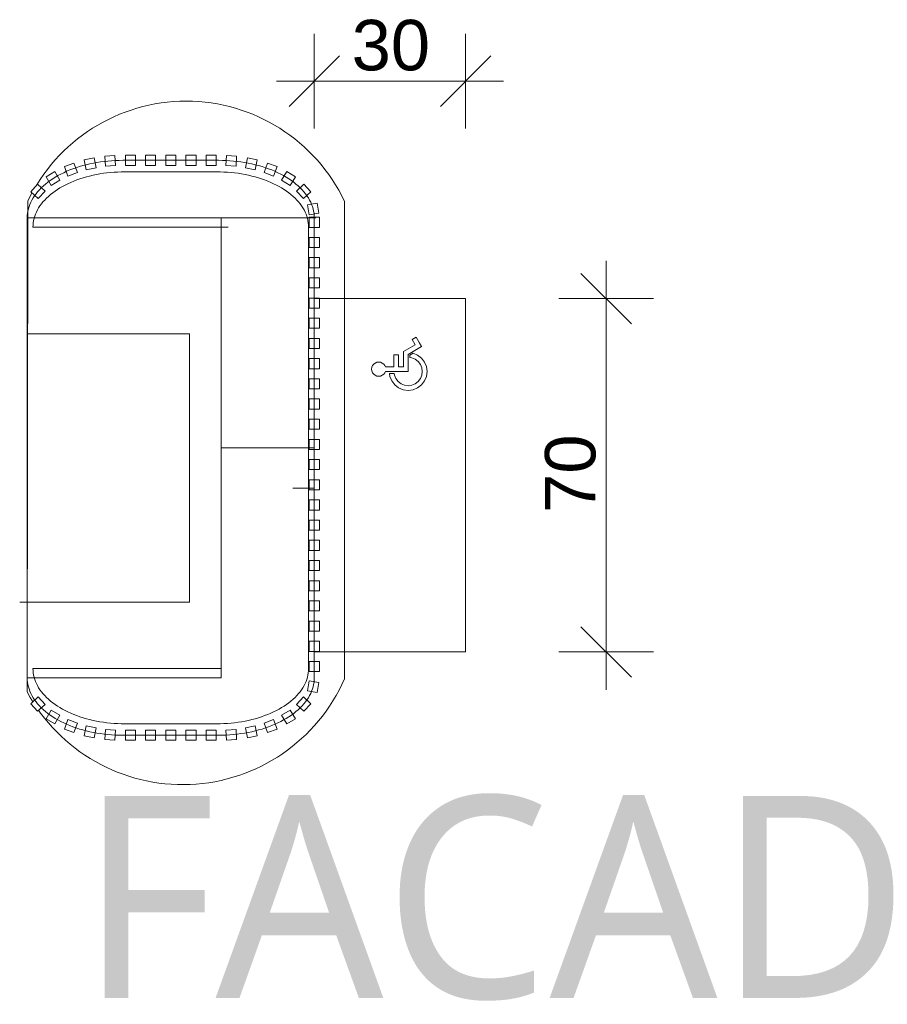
# Model space of a CAD drawing. Header units: millimetres. Extents: x -13154190 to -13148745, y -52871 to -46867.
# Tile 2 of 4: x -13153187 to -13151467, y -52871 to -50921. Entities that reach past the tile are written whole.
import ezdxf

# ---------------------------------------------------------------- set-up
doc = ezdxf.new("R2010")
doc.units = ezdxf.units.MM
doc.header["$MEASUREMENT"] = 0
doc.linetypes.add('Wipeout_Contour', pattern=[1000, 0, -1000])
for name, color, linetype in [('0._RDC (88)_1_0', 7, 'Continuous'), ('0._RDC (88)_1_AAG constr dalles', 7, 'Continuous'), ('0._RDC (88)_1_AAG constr Poteaux', 7, 'Continuous'), ('0._RDC (88)_1_AAG Marque_ FACADES', 7, 'Continuous'), ('0._RDC (88)_1_BQN 2 COTATIONS PC', 7, 'Continuous')]:
    doc.layers.add(name, color=color, linetype=linetype)
doc.styles.add('STYLE_GENERE_1', font='malgunsl.ttf')
doc.styles.add('STYLE_GENERE_2', font='txt')

msp = doc.modelspace()

# ---------------------------------------------------------------- linework, layer by layer
at = {"layer": '0._RDC (88)_1_0', "color": 250, "linetype": 'Continuous', "lineweight": 0, "true_color": 0x191919}
for p, q in [((-13152543.1, -51311.3), (-13152543.1, -51361.3)), ((-13152543.1, -51361.3), (-13152543.1, -52176.2)), ((-13152543.1, -52176.2), (-13152543.1, -52226.2))]:
    msp.add_line(p, q, dxfattribs=at)
at = {"layer": '0._RDC (88)_1_0', "color": 250, "linetype": 'Continuous', "lineweight": 0, "true_color": 0x191919, "flags": 128}
for points in [[(-13152787.8, -51313.1), (-13153172.1, -51313.1)], [(-13152787.8, -51313.1), (-13153172.1, -51313.1)], [(-13152787.8, -51313.1), (-13153172.1, -51313.1)], [(-13153172, -51543.1), (-13153172, -51313.1)], [(-13153172, -51313.1), (-13152787.8, -51313.1)], [(-13152787.8, -51313.1), (-13152787.8, -52224.4)], [(-13152787.8, -52224.4), (-13152787.8, -51768.8), (-13152787.8, -51313.1)], [(-13152787.8, -52224.4), (-13152787.8, -51768.8), (-13152787.8, -51313.1)], [(-13152787.8, -52224.4), (-13152787.8, -51768.8), (-13152787.8, -51313.1)], [(-13152773.6, -51331.4), (-13152787.8, -51331.4), (-13153160.8, -51331.4)], [(-13152787.8, -52206.2), (-13152787.8, -51331.4)], [(-13152303.1, -52173.3), (-13152303.1, -51473.3)], [(-13153172, -52074.4), (-13153172, -51543.1)], [(-13152850.5, -51543.1), (-13153172, -51543.1)], [(-13152850.5, -52074.4), (-13152850.5, -51543.1)], [(-13152409.4, -51554.1), (-13152401.2, -51549.4)], [(-13152403.2, -51564.7), (-13152409.4, -51554.1)], [(-13152401.2, -51549.4), (-13152390.4, -51568.1)], [(-13152426.5, -51578.2), (-13152403.2, -51564.7)], [(-13152390.4, -51568.1), (-13152417.1, -51583.6)], [(-13152390.4, -51568.1), (-13152395.1, -51560)], [(-13152407.4, -51581.4), (-13152398.4, -51585.1), (-13152390.6, -51591.1), (-13152384.6, -51598.9), (-13152380.9, -51607.9), (-13152379.6, -51617.7), (-13152380.9, -51627.4), (-13152384.6, -51636.4), (-13152390.6, -51644.2), (-13152398.4, -51650.2), (-13152407.4, -51653.9), (-13152417.1, -51655.2), (-13152426.9, -51653.9), (-13152435.9, -51650.2), (-13152443.7, -51644.2), (-13152449.7, -51636.4), (-13152453.4, -51627.4), (-13152454.2, -51621.3)], [(-13152445.5, -51608.3), (-13152445.5, -51584.4)], [(-13152445.5, -51584.4), (-13152436.1, -51584.4)], [(-13152444.8, -51621.3), (-13152444.3, -51624.9), (-13152441.5, -51631.7), (-13152437.1, -51637.6), (-13152431.2, -51642), (-13152424.4, -51644.9), (-13152417.1, -51645.8), (-13152409.9, -51644.9), (-13152403.1, -51642), (-13152397.2, -51637.6), (-13152392.8, -51631.7), (-13152389.9, -51624.9), (-13152389, -51617.7), (-13152389.9, -51610.4), (-13152392.8, -51603.6), (-13152397.2, -51597.7), (-13152403.1, -51593.3), (-13152409.9, -51590.5), (-13152413.5, -51590)], [(-13152436.1, -51584.4), (-13152436.1, -51608.3)], [(-13152426.5, -51608.3), (-13152426.5, -51578.2)], [(-13152417.1, -51583.6), (-13152417.1, -51617.7)], [(-13152413.5, -51585.3), (-13152407.4, -51581.4)], [(-13152413.5, -51590), (-13152413.5, -51585.3)], [(-13152462.2, -51617.7), (-13152463.1, -51620), (-13152465.4, -51622.9), (-13152468.3, -51625.2), (-13152471.7, -51626.6), (-13152475.3, -51627), (-13152479, -51626.6), (-13152482.4, -51625.2), (-13152485.3, -51622.9), (-13152487.5, -51620), (-13152488.9, -51616.6), (-13152489.4, -51613), (-13152488.9, -51609.3), (-13152487.5, -51605.9), (-13152485.3, -51603), (-13152482.4, -51600.8), (-13152479, -51599.4), (-13152475.3, -51598.9), (-13152471.7, -51599.4), (-13152468.3, -51600.8), (-13152465.4, -51603), (-13152463.1, -51605.9), (-13152462.2, -51608.3)], [(-13152462.2, -51608.3), (-13152445.5, -51608.3)], [(-13152436.1, -51608.3), (-13152426.5, -51608.3)], [(-13152417.1, -51617.7), (-13152462.2, -51617.7)], [(-13152454.2, -51621.3), (-13152444.8, -51621.3)], [(-13153187.1, -52074.4), (-13153172, -52074.4), (-13152850.5, -52074.4)], [(-13153172, -52224.4), (-13153172, -52074.4)], [(-13153160.8, -52206.2), (-13152787.8, -52206.2)], [(-13153172.1, -52224.4), (-13152787.8, -52224.4)], [(-13153172.1, -52224.4), (-13152787.8, -52224.4)], [(-13153172.1, -52224.4), (-13152787.8, -52224.4)], [(-13152787.8, -52224.4), (-13153172, -52224.4)]]:
    msp.add_lwpolyline(points, dxfattribs=at)
at = {"layer": '0._RDC (88)_1_AAG constr dalles', "color": 250, "linetype": 'Continuous', "lineweight": 0, "true_color": 0x191919, "flags": 128}
msp.add_lwpolyline([(-13153172.2, -52252.4, 0.624646), (-13152543.1, -52226.2), (-13152543.1, -51280.5, 0.631773), (-13153171.1, -51280.4)], format="xyb", close=True, dxfattribs=at)
at = {"layer": '0._RDC (88)_1_BQN 2 COTATIONS PC', "color": 250, "linetype": 'Continuous', "lineweight": 0, "true_color": 0x191919}
for p, q in [((-13152603.1, -51136.2), (-13152603.1, -50948.7)), ((-13152303.1, -51136.2), (-13152303.1, -50948.7)), ((-13152553.1, -50992.4), (-13152653.1, -51092.4)), ((-13152353.1, -51092.4), (-13152253.1, -50992.4)), ((-13152678.1, -51042.4), (-13152603.1, -51042.4)), ((-13152603.1, -51042.4), (-13152303.1, -51042.4)), ((-13152303.1, -51042.4), (-13152228.1, -51042.4)), ((-13152024.5, -51473.3), (-13152024.5, -51398.3)), ((-13151974.5, -51523.3), (-13152074.5, -51423.3)), ((-13151930.8, -51473.3), (-13152118.3, -51473.3)), ((-13152024.5, -52173.3), (-13152024.5, -51473.3)), ((-13152074.5, -52123.3), (-13151974.5, -52223.3)), ((-13151930.8, -52173.3), (-13152118.3, -52173.3)), ((-13152024.5, -52248.3), (-13152024.5, -52173.3))]:
    msp.add_line(p, q, dxfattribs=at)

# ---------------------------------------------------------------- texts
at = {"layer": '0._RDC (88)_1_AAG Marque_ FACADES', "color": 7, "linetype": 'Continuous', "lineweight": 20, "insert": (-13148727.6, -52864.2), "char_height": 400, "attachment_point": 9, "style": 'STYLE_GENERE_1'}
msp.add_mtext('\\A1;{\\pqr;\\pt0;\\fMalgun Gothic Semilight|b0|i0|c0|p0;\\W1.000000;FACADE Meuble 4}', dxfattribs=at)
at = {"layer": '0._RDC (88)_1_BQN 2 COTATIONS PC', "color": 250, "linetype": 'Continuous', "lineweight": 0, "true_color": 0x191919, "insert": (-13152529, -51022.4), "char_height": 100, "width": 151.793, "attachment_point": 7, "style": 'STYLE_GENERE_2'}
msp.add_mtext('\\A1;{\\pql;\\fArial Unicode MS|b0|i0|c0|p0;\\W1.000000;30}', dxfattribs=at)
at = {"layer": '0._RDC (88)_1_BQN 2 COTATIONS PC', "color": 250, "linetype": 'Continuous', "lineweight": 0, "true_color": 0x191919, "insert": (-13152044.5, -51897.7), "char_height": 100, "width": 148.829, "attachment_point": 7, "rotation": 90, "style": 'STYLE_GENERE_2'}
msp.add_mtext('\\A1;{\\pql;\\fArial Unicode MS|b0|i0|c0|p0;\\W1.000000;70}', dxfattribs=at)

# ---------------------------------------------------------------- next in the draw order: wipeouts: each hides what was drawn before it
at = {"color": 254, "linetype": 'Wipeout_Contour', "lineweight": 0, "ltscale": 52612587.85014832}
msp.add_wipeout([(-13153039.4, -51194.3), (-13153059, -51198.2), (-13153055.1, -51217.9), (-13153035.5, -51214)], dxfattribs=at).dxf.layer = '0._RDC (88)_1_AAG constr Poteaux'
at = {"color": 254, "linetype": 'Wipeout_Contour', "lineweight": 0, "ltscale": 52612429.18662021}
msp.add_wipeout([(-13152998.3, -51189.6), (-13153018.3, -51190.9), (-13153017, -51210.9), (-13152997, -51209.5)], dxfattribs=at).dxf.layer = '0._RDC (88)_1_AAG constr Poteaux'
at = {"color": 254, "linetype": 'Wipeout_Contour', "lineweight": 0, "ltscale": 52612269.14711164}
msp.add_wipeout([(-13152957.6, -51189.2), (-13152977.6, -51189.2), (-13152977.6, -51209.2), (-13152957.6, -51209.2)], dxfattribs=at).dxf.layer = '0._RDC (88)_1_AAG constr Poteaux'
at = {"color": 254, "linetype": 'Wipeout_Contour', "lineweight": 0, "ltscale": 52612109.1483238}
msp.add_wipeout([(-13152917.6, -51189.2), (-13152937.6, -51189.2), (-13152937.6, -51209.2), (-13152917.6, -51209.2)], dxfattribs=at).dxf.layer = '0._RDC (88)_1_AAG constr Poteaux'
at = {"color": 254, "linetype": 'Wipeout_Contour', "lineweight": 0, "ltscale": 52611949.149536}
msp.add_wipeout([(-13152897.6, -51189.2), (-13152897.6, -51209.2), (-13152877.6, -51209.2), (-13152877.6, -51189.2)], dxfattribs=at).dxf.layer = '0._RDC (88)_1_AAG constr Poteaux'
at = {"color": 254, "linetype": 'Wipeout_Contour', "lineweight": 0, "ltscale": 52611789.15074819}
msp.add_wipeout([(-13152857.6, -51189.2), (-13152857.6, -51209.2), (-13152837.6, -51209.2), (-13152837.6, -51189.2)], dxfattribs=at).dxf.layer = '0._RDC (88)_1_AAG constr Poteaux'
at = {"color": 254, "linetype": 'Wipeout_Contour', "lineweight": 0, "ltscale": 52611629.15196039}
msp.add_wipeout([(-13152817.6, -51189.2), (-13152817.6, -51209.2), (-13152797.6, -51209.2), (-13152797.6, -51189.2)], dxfattribs=at).dxf.layer = '0._RDC (88)_1_AAG constr Poteaux'
at = {"color": 254, "linetype": 'Wipeout_Contour', "lineweight": 0, "ltscale": 52611469.14276501}
msp.add_wipeout([(-13152776.9, -51189.6), (-13152778.3, -51209.5), (-13152758.3, -51210.9), (-13152757, -51190.9)], dxfattribs=at).dxf.layer = '0._RDC (88)_1_AAG constr Poteaux'
at = {"color": 254, "linetype": 'Wipeout_Contour', "lineweight": 0, "ltscale": 52611310.66278695}
msp.add_wipeout([(-13152735.8, -51194.3), (-13152739.7, -51214), (-13152720.1, -51217.9), (-13152716.2, -51198.2)], dxfattribs=at).dxf.layer = '0._RDC (88)_1_AAG constr Poteaux'
at = {"color": 254, "linetype": 'Wipeout_Contour', "lineweight": 0, "ltscale": 52612740.80412045}
msp.add_wipeout([(-13153079.5, -51204.7), (-13153098.3, -51211.6), (-13153091.4, -51230.3), (-13153072.7, -51223.5)], dxfattribs=at).dxf.layer = '0._RDC (88)_1_AAG constr Poteaux'
at = {"color": 254, "linetype": 'Wipeout_Contour', "lineweight": 0, "ltscale": 52610896.49713896}
msp.add_wipeout([(-13152623.8, -51246.8), (-13152638.4, -51260.5), (-13152624.7, -51275.1), (-13152610.1, -51261.4)], dxfattribs=at).dxf.layer = '0._RDC (88)_1_AAG constr Poteaux'
at = {"color": 254, "linetype": 'Wipeout_Contour', "lineweight": 0, "ltscale": 52610813.55126648}
msp.add_wipeout([(-13152593.1, -51372), (-13152593.1, -51352), (-13152613.1, -51352), (-13152613.1, -51372)], dxfattribs=at).dxf.layer = '0._RDC (88)_1_AAG constr Poteaux'
at = {"color": 254, "linetype": 'Wipeout_Contour', "lineweight": 0, "ltscale": 52610814.17631857}
msp.add_wipeout([(-13152593.1, -51412), (-13152593.1, -51392), (-13152613.1, -51392), (-13152613.1, -51412)], dxfattribs=at).dxf.layer = '0._RDC (88)_1_AAG constr Poteaux'
at = {"color": 254, "linetype": 'Wipeout_Contour', "lineweight": 0, "ltscale": 52610814.80185724}
msp.add_wipeout([(-13152593.1, -51452), (-13152593.1, -51432), (-13152613.1, -51432), (-13152613.1, -51452)], dxfattribs=at).dxf.layer = '0._RDC (88)_1_AAG constr Poteaux'
at = {"color": 254, "linetype": 'Wipeout_Contour', "lineweight": 0, "ltscale": 52610815.42788249}
msp.add_wipeout([(-13152593.1, -51492), (-13152593.1, -51472), (-13152613.1, -51472), (-13152613.1, -51492)], dxfattribs=at).dxf.layer = '0._RDC (88)_1_AAG constr Poteaux'
at = {"color": 254, "linetype": 'Wipeout_Contour', "lineweight": 0, "ltscale": 52610816.05439432}
msp.add_wipeout([(-13152593.1, -51532), (-13152593.1, -51512), (-13152613.1, -51512), (-13152613.1, -51532)], dxfattribs=at).dxf.layer = '0._RDC (88)_1_AAG constr Poteaux'
at = {"color": 254, "linetype": 'Wipeout_Contour', "lineweight": 0, "ltscale": 52610816.68139274}
msp.add_wipeout([(-13152593.1, -51572), (-13152593.1, -51552), (-13152613.1, -51552), (-13152613.1, -51572)], dxfattribs=at).dxf.layer = '0._RDC (88)_1_AAG constr Poteaux'
at = {"color": 254, "linetype": 'Wipeout_Contour', "lineweight": 0, "ltscale": 52610817.30887775}
msp.add_wipeout([(-13152593.1, -51612), (-13152593.1, -51592), (-13152613.1, -51592), (-13152613.1, -51612)], dxfattribs=at).dxf.layer = '0._RDC (88)_1_AAG constr Poteaux'
at = {"color": 254, "linetype": 'Wipeout_Contour', "lineweight": 0, "ltscale": 52610817.93684934}
msp.add_wipeout([(-13152593.1, -51652), (-13152593.1, -51632), (-13152613.1, -51632), (-13152613.1, -51652)], dxfattribs=at).dxf.layer = '0._RDC (88)_1_AAG constr Poteaux'
at = {"color": 254, "linetype": 'Wipeout_Contour', "lineweight": 0, "ltscale": 52610818.56530752}
msp.add_wipeout([(-13152593.1, -51692), (-13152593.1, -51672), (-13152613.1, -51672), (-13152613.1, -51692)], dxfattribs=at).dxf.layer = '0._RDC (88)_1_AAG constr Poteaux'
at = {"color": 254, "linetype": 'Wipeout_Contour', "lineweight": 0, "ltscale": 52610819.19425228}
msp.add_wipeout([(-13152593.1, -51732), (-13152593.1, -51712), (-13152613.1, -51712), (-13152613.1, -51732)], dxfattribs=at).dxf.layer = '0._RDC (88)_1_AAG constr Poteaux'
at = {"color": 254, "linetype": 'Wipeout_Contour', "lineweight": 0, "ltscale": 52610819.82368362}
msp.add_wipeout([(-13152593.1, -51772), (-13152593.1, -51752), (-13152613.1, -51752), (-13152613.1, -51772)], dxfattribs=at).dxf.layer = '0._RDC (88)_1_AAG constr Poteaux'
at = {"color": 254, "linetype": 'Wipeout_Contour', "lineweight": 0, "ltscale": 52610820.45360155}
msp.add_wipeout([(-13152593.1, -51812), (-13152593.1, -51792), (-13152613.1, -51792), (-13152613.1, -51812)], dxfattribs=at).dxf.layer = '0._RDC (88)_1_AAG constr Poteaux'
at = {"color": 254, "linetype": 'Wipeout_Contour', "lineweight": 0, "ltscale": 52610821.08400606}
msp.add_wipeout([(-13152593.1, -51852), (-13152593.1, -51832), (-13152613.1, -51832), (-13152613.1, -51852)], dxfattribs=at).dxf.layer = '0._RDC (88)_1_AAG constr Poteaux'
at = {"color": 254, "linetype": 'Wipeout_Contour', "lineweight": 0, "ltscale": 52610821.71489716}
msp.add_wipeout([(-13152593.1, -51892), (-13152593.1, -51872), (-13152613.1, -51872), (-13152613.1, -51892)], dxfattribs=at).dxf.layer = '0._RDC (88)_1_AAG constr Poteaux'
at = {"color": 254, "linetype": 'Wipeout_Contour', "lineweight": 0, "ltscale": 52610822.34627483}
msp.add_wipeout([(-13152593.1, -51932), (-13152593.1, -51912), (-13152613.1, -51912), (-13152613.1, -51932)], dxfattribs=at).dxf.layer = '0._RDC (88)_1_AAG constr Poteaux'
at = {"color": 254, "linetype": 'Wipeout_Contour', "lineweight": 0, "ltscale": 52610822.9781391}
msp.add_wipeout([(-13152593.1, -51972), (-13152593.1, -51952), (-13152613.1, -51952), (-13152613.1, -51972)], dxfattribs=at).dxf.layer = '0._RDC (88)_1_AAG constr Poteaux'
at = {"color": 254, "linetype": 'Wipeout_Contour', "lineweight": 0, "ltscale": 52610823.61048996}
msp.add_wipeout([(-13152593.1, -52012), (-13152593.1, -51992), (-13152613.1, -51992), (-13152613.1, -52012)], dxfattribs=at).dxf.layer = '0._RDC (88)_1_AAG constr Poteaux'
at = {"color": 254, "linetype": 'Wipeout_Contour', "lineweight": 0, "ltscale": 52610824.24332739}
msp.add_wipeout([(-13152593.1, -52052), (-13152593.1, -52032), (-13152613.1, -52032), (-13152613.1, -52052)], dxfattribs=at).dxf.layer = '0._RDC (88)_1_AAG constr Poteaux'
at = {"color": 254, "linetype": 'Wipeout_Contour', "lineweight": 0, "ltscale": 52610824.87665141}
msp.add_wipeout([(-13152593.1, -52092), (-13152593.1, -52072), (-13152613.1, -52072), (-13152613.1, -52092)], dxfattribs=at).dxf.layer = '0._RDC (88)_1_AAG constr Poteaux'
at = {"color": 254, "linetype": 'Wipeout_Contour', "lineweight": 0, "ltscale": 52610825.51046201}
msp.add_wipeout([(-13152593.1, -52132), (-13152593.1, -52112), (-13152613.1, -52112), (-13152613.1, -52132)], dxfattribs=at).dxf.layer = '0._RDC (88)_1_AAG constr Poteaux'
at = {"color": 254, "linetype": 'Wipeout_Contour', "lineweight": 0, "ltscale": 52610826.14475919}
msp.add_wipeout([(-13152593.1, -52172), (-13152593.1, -52152), (-13152613.1, -52152), (-13152613.1, -52172)], dxfattribs=at).dxf.layer = '0._RDC (88)_1_AAG constr Poteaux'
at = {"color": 254, "linetype": 'Wipeout_Contour', "lineweight": 0, "ltscale": 52610826.77954297}
msp.add_wipeout([(-13152593.1, -52212), (-13152593.1, -52192), (-13152613.1, -52192), (-13152613.1, -52212)], dxfattribs=at).dxf.layer = '0._RDC (88)_1_AAG constr Poteaux'
at = {"color": 254, "linetype": 'Wipeout_Contour', "lineweight": 0, "ltscale": 52610836.38511179}
msp.add_wipeout([(-13152597.2, -52253.5), (-13152593.8, -52233.8), (-13152613.5, -52230.4), (-13152616.9, -52250.1)], dxfattribs=at).dxf.layer = '0._RDC (88)_1_AAG constr Poteaux'
at = {"color": 254, "linetype": 'Wipeout_Contour', "lineweight": 0, "ltscale": 52613019.71410932}
msp.add_wipeout([(-13153151.5, -52290.7), (-13153136.9, -52277), (-13153150.6, -52262.4), (-13153165.2, -52276.1)], dxfattribs=at).dxf.layer = '0._RDC (88)_1_AAG constr Poteaux'
at = {"color": 254, "linetype": 'Wipeout_Contour', "lineweight": 0, "ltscale": 52611032.90259586}
msp.add_wipeout([(-13152657.6, -52315.9), (-13152640.5, -52305.6), (-13152650.8, -52288.4), (-13152668, -52298.7)], dxfattribs=at).dxf.layer = '0._RDC (88)_1_AAG constr Poteaux'
at = {"color": 254, "linetype": 'Wipeout_Contour', "lineweight": 0, "ltscale": 52612758.16074456}
msp.add_wipeout([(-13153079.5, -52332.8), (-13153072.7, -52314), (-13153091.4, -52307.2), (-13153098.3, -52326)], dxfattribs=at).dxf.layer = '0._RDC (88)_1_AAG constr Poteaux'
at = {"color": 254, "linetype": 'Wipeout_Contour', "lineweight": 0, "ltscale": 52612605.566422}
msp.add_wipeout([(-13153039.4, -52343.2), (-13153035.5, -52323.6), (-13153055.1, -52319.7), (-13153059, -52339.3)], dxfattribs=at).dxf.layer = '0._RDC (88)_1_AAG constr Poteaux'
at = {"color": 254, "linetype": 'Wipeout_Contour', "lineweight": 0, "ltscale": 52612447.08852313}
msp.add_wipeout([(-13152998.3, -52348), (-13152997, -52328), (-13153017, -52326.7), (-13153018.3, -52346.6)], dxfattribs=at).dxf.layer = '0._RDC (88)_1_AAG constr Poteaux'
at = {"color": 254, "linetype": 'Wipeout_Contour', "lineweight": 0, "ltscale": 52612287.07971889}
msp.add_wipeout([(-13152957.6, -52348.3), (-13152957.6, -52328.3), (-13152977.6, -52328.3), (-13152977.6, -52348.3)], dxfattribs=at).dxf.layer = '0._RDC (88)_1_AAG constr Poteaux'
at = {"color": 254, "linetype": 'Wipeout_Contour', "lineweight": 0, "ltscale": 52612127.08098559}
msp.add_wipeout([(-13152917.6, -52348.3), (-13152917.6, -52328.3), (-13152937.6, -52328.3), (-13152937.6, -52348.3)], dxfattribs=at).dxf.layer = '0._RDC (88)_1_AAG constr Poteaux'
at = {"color": 254, "linetype": 'Wipeout_Contour', "lineweight": 0, "ltscale": 52611967.08225231}
msp.add_wipeout([(-13152897.6, -52348.3), (-13152877.6, -52348.3), (-13152877.6, -52328.3), (-13152897.6, -52328.3)], dxfattribs=at).dxf.layer = '0._RDC (88)_1_AAG constr Poteaux'
at = {"color": 254, "linetype": 'Wipeout_Contour', "lineweight": 0, "ltscale": 52611807.08351903}
msp.add_wipeout([(-13152857.6, -52348.3), (-13152837.6, -52348.3), (-13152837.6, -52328.3), (-13152857.6, -52328.3)], dxfattribs=at).dxf.layer = '0._RDC (88)_1_AAG constr Poteaux'
at = {"color": 254, "linetype": 'Wipeout_Contour', "lineweight": 0, "ltscale": 52611647.08478577}
msp.add_wipeout([(-13152817.6, -52348.3), (-13152797.6, -52348.3), (-13152797.6, -52328.3), (-13152817.6, -52328.3)], dxfattribs=at).dxf.layer = '0._RDC (88)_1_AAG constr Poteaux'
at = {"color": 254, "linetype": 'Wipeout_Contour', "lineweight": 0, "ltscale": 52611487.04499459}
msp.add_wipeout([(-13152776.9, -52348), (-13152757, -52346.6), (-13152758.3, -52326.7), (-13152778.3, -52328)], dxfattribs=at).dxf.layer = '0._RDC (88)_1_AAG constr Poteaux'
at = {"color": 254, "linetype": 'Wipeout_Contour', "lineweight": 0, "ltscale": 52611328.37949071}
msp.add_wipeout([(-13152735.8, -52343.2), (-13152716.2, -52339.3), (-13152720.1, -52319.7), (-13152739.7, -52323.6)], dxfattribs=at).dxf.layer = '0._RDC (88)_1_AAG constr Poteaux'

# ---------------------------------------------------------------- next in the draw order: linework, layer by layer
at = {"layer": '0._RDC (88)_1_0', "color": 250, "linetype": 'Continuous', "lineweight": 0, "true_color": 0x191919, "flags": 128}
for points in [[(-13152603.1, -51473.3), (-13152603.1, -52173.3)], [(-13152603.1, -51473.3), (-13152303.1, -51473.3)], [(-13152603.1, -51768.8), (-13152787.8, -51768.8)], [(-13152603.1, -51768.8), (-13152787.8, -51768.8)], [(-13152603.1, -51768.8), (-13152787.8, -51768.8)], [(-13152645.8, -51848.8), (-13152614.5, -51848.8), (-13152603.1, -51848.8)], [(-13152303.1, -52173.3), (-13152603.1, -52173.3)]]:
    msp.add_lwpolyline(points, dxfattribs=at)
at = {"layer": '0._RDC (88)_1_AAG constr Poteaux', "color": 7, "linetype": 'Continuous', "lineweight": 20, "flags": 128}
for points in [[(-13153039.4, -51194.3), (-13153059, -51198.2), (-13153055.1, -51217.9), (-13153035.5, -51214)], [(-13152998.3, -51189.6), (-13153018.3, -51190.9), (-13153017, -51210.9), (-13152997, -51209.5)], [(-13152957.6, -51189.2), (-13152977.6, -51189.2), (-13152977.6, -51209.2), (-13152957.6, -51209.2)], [(-13152917.6, -51189.2), (-13152937.6, -51189.2), (-13152937.6, -51209.2), (-13152917.6, -51209.2)], [(-13152897.6, -51189.2), (-13152877.6, -51189.2), (-13152877.6, -51209.2), (-13152897.6, -51209.2)], [(-13152857.6, -51189.2), (-13152837.6, -51189.2), (-13152837.6, -51209.2), (-13152857.6, -51209.2)], [(-13152817.6, -51189.2), (-13152797.6, -51189.2), (-13152797.6, -51209.2), (-13152817.6, -51209.2)], [(-13152776.9, -51189.6), (-13152757, -51190.9), (-13152758.3, -51210.9), (-13152778.3, -51209.5)], [(-13152735.8, -51194.3), (-13152716.2, -51198.2), (-13152720.1, -51217.9), (-13152739.7, -51214)], [(-13153079.5, -51204.7), (-13153098.3, -51211.6), (-13153091.4, -51230.3), (-13153072.7, -51223.5)], [(-13152623.8, -51246.8), (-13152610.1, -51261.4), (-13152624.7, -51275.1), (-13152638.4, -51260.5)], [(-13152593.1, -51372), (-13152593.1, -51352), (-13152613.1, -51352), (-13152613.1, -51372)], [(-13152593.1, -51412), (-13152593.1, -51392), (-13152613.1, -51392), (-13152613.1, -51412)], [(-13152593.1, -51452), (-13152593.1, -51432), (-13152613.1, -51432), (-13152613.1, -51452)], [(-13152593.1, -51492), (-13152593.1, -51472), (-13152613.1, -51472), (-13152613.1, -51492)], [(-13152593.1, -51532), (-13152593.1, -51512), (-13152613.1, -51512), (-13152613.1, -51532)], [(-13152593.1, -51572), (-13152593.1, -51552), (-13152613.1, -51552), (-13152613.1, -51572)], [(-13152593.1, -51612), (-13152593.1, -51592), (-13152613.1, -51592), (-13152613.1, -51612)], [(-13152593.1, -51652), (-13152593.1, -51632), (-13152613.1, -51632), (-13152613.1, -51652)], [(-13152593.1, -51692), (-13152593.1, -51672), (-13152613.1, -51672), (-13152613.1, -51692)], [(-13152593.1, -51732), (-13152593.1, -51712), (-13152613.1, -51712), (-13152613.1, -51732)], [(-13152593.1, -51772), (-13152593.1, -51752), (-13152613.1, -51752), (-13152613.1, -51772)], [(-13152593.1, -51812), (-13152593.1, -51792), (-13152613.1, -51792), (-13152613.1, -51812)], [(-13152593.1, -51852), (-13152593.1, -51832), (-13152613.1, -51832), (-13152613.1, -51852)], [(-13152593.1, -51892), (-13152593.1, -51872), (-13152613.1, -51872), (-13152613.1, -51892)], [(-13152593.1, -51932), (-13152593.1, -51912), (-13152613.1, -51912), (-13152613.1, -51932)], [(-13152593.1, -51972), (-13152593.1, -51952), (-13152613.1, -51952), (-13152613.1, -51972)], [(-13152593.1, -52012), (-13152593.1, -51992), (-13152613.1, -51992), (-13152613.1, -52012)], [(-13152593.1, -52052), (-13152593.1, -52032), (-13152613.1, -52032), (-13152613.1, -52052)], [(-13152593.1, -52092), (-13152593.1, -52072), (-13152613.1, -52072), (-13152613.1, -52092)], [(-13152593.1, -52132), (-13152593.1, -52112), (-13152613.1, -52112), (-13152613.1, -52132)], [(-13152593.1, -52172), (-13152593.1, -52152), (-13152613.1, -52152), (-13152613.1, -52172)], [(-13152593.1, -52212), (-13152593.1, -52192), (-13152613.1, -52192), (-13152613.1, -52212)], [(-13152597.2, -52253.5), (-13152593.8, -52233.8), (-13152613.5, -52230.4), (-13152616.9, -52250.1)], [(-13153151.5, -52290.7), (-13153165.2, -52276.1), (-13153150.6, -52262.4), (-13153136.9, -52277)], [(-13152657.6, -52315.9), (-13152640.5, -52305.6), (-13152650.8, -52288.4), (-13152668, -52298.7)], [(-13153079.5, -52332.8), (-13153098.3, -52326), (-13153091.4, -52307.2), (-13153072.7, -52314)], [(-13153039.4, -52343.2), (-13153059, -52339.3), (-13153055.1, -52319.7), (-13153035.5, -52323.6)], [(-13152998.3, -52348), (-13153018.3, -52346.6), (-13153017, -52326.7), (-13152997, -52328)], [(-13152957.6, -52348.3), (-13152977.6, -52348.3), (-13152977.6, -52328.3), (-13152957.6, -52328.3)], [(-13152917.6, -52348.3), (-13152937.6, -52348.3), (-13152937.6, -52328.3), (-13152917.6, -52328.3)], [(-13152897.6, -52348.3), (-13152877.6, -52348.3), (-13152877.6, -52328.3), (-13152897.6, -52328.3)], [(-13152857.6, -52348.3), (-13152837.6, -52348.3), (-13152837.6, -52328.3), (-13152857.6, -52328.3)], [(-13152817.6, -52348.3), (-13152797.6, -52348.3), (-13152797.6, -52328.3), (-13152817.6, -52328.3)], [(-13152776.9, -52348), (-13152757, -52346.6), (-13152758.3, -52326.7), (-13152778.3, -52328)], [(-13152735.8, -52343.2), (-13152716.2, -52339.3), (-13152720.1, -52319.7), (-13152739.7, -52323.6)]]:
    msp.add_lwpolyline(points, close=True, dxfattribs=at)

# ---------------------------------------------------------------- next in the draw order: wipeouts: each hides what was drawn before it
at = {"color": 254, "linetype": 'Wipeout_Contour', "lineweight": 0, "ltscale": 52612883.31736778}
msp.add_wipeout([(-13153117.6, -51221.7), (-13153134.8, -51232), (-13153124.5, -51249.1), (-13153107.3, -51238.8)], dxfattribs=at).dxf.layer = '0._RDC (88)_1_AAG constr Poteaux'
at = {"color": 254, "linetype": 'Wipeout_Contour', "lineweight": 0, "ltscale": 52611016.10766168}
msp.add_wipeout([(-13152657.6, -51221.7), (-13152668, -51238.8), (-13152650.8, -51249.1), (-13152640.5, -51232)], dxfattribs=at).dxf.layer = '0._RDC (88)_1_AAG constr Poteaux'
at = {"color": 254, "linetype": 'Wipeout_Contour', "lineweight": 0, "ltscale": 52610821.48491031}
msp.add_wipeout([(-13152597.2, -51284), (-13152616.9, -51287.4), (-13152613.5, -51307.1), (-13152593.8, -51303.7)], dxfattribs=at).dxf.layer = '0._RDC (88)_1_AAG constr Poteaux'
at = {"color": 254, "linetype": 'Wipeout_Contour', "lineweight": 0, "ltscale": 52610912.4868838}
msp.add_wipeout([(-13152623.8, -52290.7), (-13152610.1, -52276.1), (-13152624.7, -52262.4), (-13152638.4, -52277)], dxfattribs=at).dxf.layer = '0._RDC (88)_1_AAG constr Poteaux'
at = {"color": 254, "linetype": 'Wipeout_Contour', "lineweight": 0, "ltscale": 52612900.11170592}
msp.add_wipeout([(-13153117.6, -52315.9), (-13153107.3, -52298.7), (-13153124.5, -52288.4), (-13153134.8, -52305.6)], dxfattribs=at).dxf.layer = '0._RDC (88)_1_AAG constr Poteaux'
at = {"color": 254, "linetype": 'Wipeout_Contour', "lineweight": 0, "ltscale": 52611175.42169598}
msp.add_wipeout([(-13152695.8, -52332.8), (-13152677, -52326), (-13152683.8, -52307.2), (-13152702.6, -52314)], dxfattribs=at).dxf.layer = '0._RDC (88)_1_AAG constr Poteaux'

# ---------------------------------------------------------------- next in the draw order: linework, layer by layer
at = {"layer": '0._RDC (88)_1_AAG constr Poteaux', "color": 7, "linetype": 'Continuous', "lineweight": 20, "flags": 128}
for points in [[(-13153117.6, -51221.7), (-13153134.8, -51232), (-13153124.5, -51249.1), (-13153107.3, -51238.8)], [(-13152657.6, -51221.7), (-13152640.5, -51232), (-13152650.8, -51249.1), (-13152668, -51238.8)], [(-13152597.2, -51284), (-13152593.8, -51303.7), (-13152613.5, -51307.1), (-13152616.9, -51287.4)], [(-13152623.8, -52290.7), (-13152610.1, -52276.1), (-13152624.7, -52262.4), (-13152638.4, -52277)], [(-13153117.6, -52315.9), (-13153134.8, -52305.6), (-13153124.5, -52288.4), (-13153107.3, -52298.7)], [(-13152695.8, -52332.8), (-13152677, -52326), (-13152683.8, -52307.2), (-13152702.6, -52314)]]:
    msp.add_lwpolyline(points, close=True, dxfattribs=at)

# ---------------------------------------------------------------- next in the draw order: wipeouts: each hides what was drawn before it
at = {"color": 254, "linetype": 'Wipeout_Contour', "lineweight": 0, "ltscale": 52611158.06454973}
msp.add_wipeout([(-13152695.8, -51204.7), (-13152702.6, -51223.5), (-13152683.8, -51230.3), (-13152677, -51211.6)], dxfattribs=at).dxf.layer = '0._RDC (88)_1_AAG constr Poteaux'
at = {"color": 254, "linetype": 'Wipeout_Contour', "lineweight": 0, "ltscale": 52613003.7250049}
msp.add_wipeout([(-13153151.5, -51246.8), (-13153165.2, -51261.4), (-13153150.6, -51275.1), (-13153136.9, -51260.5)], dxfattribs=at).dxf.layer = '0._RDC (88)_1_AAG constr Poteaux'
at = {"color": 254, "linetype": 'Wipeout_Contour', "lineweight": 0, "ltscale": 52610812.92670099}
msp.add_wipeout([(-13152593.1, -51332), (-13152593.1, -51312), (-13152613.1, -51312), (-13152613.1, -51332)], dxfattribs=at).dxf.layer = '0._RDC (88)_1_AAG constr Poteaux'

# ---------------------------------------------------------------- next in the draw order: linework, layer by layer
at = {"layer": '0._RDC (88)_1_0', "color": 250, "linetype": 'Continuous', "lineweight": 0, "true_color": 0x191919, "flags": 128}
for points in [[(-13153172.1, -52224.4), (-13153172, -52228.9), (-13153171.6, -52233.3), (-13153170.8, -52237.8), (-13153169.8, -52242.2), (-13153168.5, -52246.6), (-13153166.9, -52251), (-13153165, -52255.3), (-13153162.9, -52259.6), (-13153160.4, -52263.8), (-13153157.7, -52268), (-13153154.7, -52272.1), (-13153151.5, -52276.1), (-13153148, -52280), (-13153144.2, -52283.9), (-13153140.2, -52287.7), (-13153135.9, -52291.3), (-13153131.4, -52294.9), (-13153126.7, -52298.4), (-13153121.7, -52301.7), (-13153116.6, -52304.9), (-13153111.2, -52308), (-13153105.7, -52311), (-13153099.9, -52313.8), (-13153094, -52316.5), (-13153087.8, -52319.1), (-13153081.6, -52321.5), (-13153075.1, -52323.8), (-13153068.6, -52325.9), (-13153061.9, -52327.8), (-13153055.1, -52329.6), (-13153048.1, -52331.2), (-13153041.1, -52332.7), (-13153034, -52334), (-13153026.7, -52335.1), (-13153019.5, -52336.1), (-13153012.1, -52336.9), (-13153004.8, -52337.5), (-13152997.4, -52337.9), (-13152989.9, -52338.2), (-13152982.5, -52338.3), (-13152792.8, -52338.3), (-13152785.4, -52338.2), (-13152777.9, -52337.9), (-13152770.5, -52337.5), (-13152763.1, -52336.9), (-13152755.8, -52336.1), (-13152748.5, -52335.1), (-13152741.3, -52334), (-13152734.2, -52332.7), (-13152727.2, -52331.2), (-13152720.2, -52329.6), (-13152713.4, -52327.8), (-13152706.7, -52325.9), (-13152700.1, -52323.8), (-13152693.7, -52321.5), (-13152687.4, -52319.1), (-13152681.3, -52316.5), (-13152675.4, -52313.8), (-13152669.6, -52311), (-13152664.1, -52308), (-13152658.7, -52304.9), (-13152653.5, -52301.7), (-13152648.6, -52298.4), (-13152643.9, -52294.9), (-13152639.4, -52291.3), (-13152635.1, -52287.7), (-13152631.1, -52283.9), (-13152627.3, -52280), (-13152623.8, -52276.1), (-13152620.6, -52272.1), (-13152617.6, -52268), (-13152614.9, -52263.8), (-13152612.4, -52259.6), (-13152610.3, -52255.3), (-13152608.4, -52251), (-13152606.8, -52246.6), (-13152605.5, -52242.2), (-13152604.5, -52237.8), (-13152603.7, -52233.3), (-13152603.3, -52228.9), (-13152603.1, -52224.4), (-13152603.1, -51768.8), (-13152603.1, -51313.1), (-13152603.3, -51308.7), (-13152603.7, -51304.2), (-13152604.5, -51299.8), (-13152605.5, -51295.3), (-13152606.8, -51290.9), (-13152608.4, -51286.6), (-13152610.3, -51282.2), (-13152612.4, -51277.9), (-13152614.9, -51273.7), (-13152617.6, -51269.6), (-13152620.6, -51265.5), (-13152623.8, -51261.4), (-13152627.3, -51257.5), (-13152631.1, -51253.6), (-13152635.1, -51249.9), (-13152639.4, -51246.2), (-13152643.9, -51242.6), (-13152648.6, -51239.2), (-13152653.5, -51235.8), (-13152658.7, -51232.6), (-13152664.1, -51229.5), (-13152669.6, -51226.5), (-13152675.4, -51223.7), (-13152681.3, -51221), (-13152687.4, -51218.4), (-13152693.7, -51216), (-13152700.1, -51213.8), (-13152706.7, -51211.7), (-13152713.4, -51209.7), (-13152720.2, -51207.9), (-13152727.2, -51206.3), (-13152734.2, -51204.8), (-13152741.3, -51203.5), (-13152748.5, -51202.4), (-13152755.8, -51201.4), (-13152763.1, -51200.6), (-13152770.5, -51200), (-13152777.9, -51199.6), (-13152785.4, -51199.3), (-13152792.8, -51199.2), (-13152982.5, -51199.2), (-13152989.9, -51199.3), (-13152997.4, -51199.6), (-13153004.8, -51200), (-13153012.1, -51200.6), (-13153019.5, -51201.4), (-13153026.7, -51202.4), (-13153034, -51203.5), (-13153041.1, -51204.8), (-13153048.1, -51206.3), (-13153055.1, -51207.9), (-13153061.9, -51209.7), (-13153068.6, -51211.7), (-13153075.1, -51213.8), (-13153081.6, -51216), (-13153087.8, -51218.4), (-13153094, -51221), (-13153099.9, -51223.7), (-13153105.7, -51226.5), (-13153111.2, -51229.5), (-13153116.6, -51232.6), (-13153121.7, -51235.8), (-13153126.7, -51239.2), (-13153131.4, -51242.6), (-13153135.9, -51246.2), (-13153140.2, -51249.9), (-13153144.2, -51253.6), (-13153148, -51257.5), (-13153151.5, -51261.4), (-13153154.7, -51265.5), (-13153157.7, -51269.6), (-13153160.4, -51273.7), (-13153162.9, -51277.9), (-13153165, -51282.2), (-13153166.9, -51286.6), (-13153168.5, -51290.9), (-13153169.8, -51295.3), (-13153170.8, -51299.8), (-13153171.6, -51304.2), (-13153172, -51308.7), (-13153172.1, -51313.1)], [(-13153172.1, -52224.4), (-13153172, -52228.9), (-13153171.6, -52233.3), (-13153170.8, -52237.8), (-13153169.8, -52242.2), (-13153168.5, -52246.6), (-13153166.9, -52251), (-13153165, -52255.3), (-13153162.9, -52259.6), (-13153160.4, -52263.8), (-13153157.7, -52268), (-13153154.7, -52272.1), (-13153151.5, -52276.1), (-13153148, -52280), (-13153144.2, -52283.9), (-13153140.2, -52287.7), (-13153135.9, -52291.3), (-13153131.4, -52294.9), (-13153126.7, -52298.4), (-13153121.7, -52301.7), (-13153116.6, -52304.9), (-13153111.2, -52308), (-13153105.7, -52311), (-13153099.9, -52313.8), (-13153094, -52316.5), (-13153087.8, -52319.1), (-13153081.6, -52321.5), (-13153075.1, -52323.8), (-13153068.6, -52325.9), (-13153061.9, -52327.8), (-13153055.1, -52329.6), (-13153048.1, -52331.2), (-13153041.1, -52332.7), (-13153034, -52334), (-13153026.7, -52335.1), (-13153019.5, -52336.1), (-13153012.1, -52336.9), (-13153004.8, -52337.5), (-13152997.4, -52337.9), (-13152989.9, -52338.2), (-13152982.5, -52338.3), (-13152792.8, -52338.3), (-13152785.4, -52338.2), (-13152777.9, -52337.9), (-13152770.5, -52337.5), (-13152763.1, -52336.9), (-13152755.8, -52336.1), (-13152748.5, -52335.1), (-13152741.3, -52334), (-13152734.2, -52332.7), (-13152727.2, -52331.2), (-13152720.2, -52329.6), (-13152713.4, -52327.8), (-13152706.7, -52325.9), (-13152700.1, -52323.8), (-13152693.7, -52321.5), (-13152687.4, -52319.1), (-13152681.3, -52316.5), (-13152675.4, -52313.8), (-13152669.6, -52311), (-13152664.1, -52308), (-13152658.7, -52304.9), (-13152653.5, -52301.7), (-13152648.6, -52298.4), (-13152643.9, -52294.9), (-13152639.4, -52291.3), (-13152635.1, -52287.7), (-13152631.1, -52283.9), (-13152627.3, -52280), (-13152623.8, -52276.1), (-13152620.6, -52272.1), (-13152617.6, -52268), (-13152614.9, -52263.8), (-13152612.4, -52259.6), (-13152610.3, -52255.3), (-13152608.4, -52251), (-13152606.8, -52246.6), (-13152605.5, -52242.2), (-13152604.5, -52237.8), (-13152603.7, -52233.3), (-13152603.3, -52228.9), (-13152603.1, -52224.4), (-13152603.1, -51768.8), (-13152603.1, -51313.1), (-13152603.3, -51308.7), (-13152603.7, -51304.2), (-13152604.5, -51299.8), (-13152605.5, -51295.3), (-13152606.8, -51290.9), (-13152608.4, -51286.6), (-13152610.3, -51282.2), (-13152612.4, -51277.9), (-13152614.9, -51273.7), (-13152617.6, -51269.6), (-13152620.6, -51265.5), (-13152623.8, -51261.4), (-13152627.3, -51257.5), (-13152631.1, -51253.6), (-13152635.1, -51249.9), (-13152639.4, -51246.2), (-13152643.9, -51242.6), (-13152648.6, -51239.2), (-13152653.5, -51235.8), (-13152658.7, -51232.6), (-13152664.1, -51229.5), (-13152669.6, -51226.5), (-13152675.4, -51223.7), (-13152681.3, -51221), (-13152687.4, -51218.4), (-13152693.7, -51216), (-13152700.1, -51213.8), (-13152706.7, -51211.7), (-13152713.4, -51209.7), (-13152720.2, -51207.9), (-13152727.2, -51206.3), (-13152734.2, -51204.8), (-13152741.3, -51203.5), (-13152748.5, -51202.4), (-13152755.8, -51201.4), (-13152763.1, -51200.6), (-13152770.5, -51200), (-13152777.9, -51199.6), (-13152785.4, -51199.3), (-13152792.8, -51199.2), (-13152982.5, -51199.2), (-13152989.9, -51199.3), (-13152997.4, -51199.6), (-13153004.8, -51200), (-13153012.1, -51200.6), (-13153019.5, -51201.4), (-13153026.7, -51202.4), (-13153034, -51203.5), (-13153041.1, -51204.8), (-13153048.1, -51206.3), (-13153055.1, -51207.9), (-13153061.9, -51209.7), (-13153068.6, -51211.7), (-13153075.1, -51213.8), (-13153081.6, -51216), (-13153087.8, -51218.4), (-13153094, -51221), (-13153099.9, -51223.7), (-13153105.7, -51226.5), (-13153111.2, -51229.5), (-13153116.6, -51232.6), (-13153121.7, -51235.8), (-13153126.7, -51239.2), (-13153131.4, -51242.6), (-13153135.9, -51246.2), (-13153140.2, -51249.9), (-13153144.2, -51253.6), (-13153148, -51257.5), (-13153151.5, -51261.4), (-13153154.7, -51265.5), (-13153157.7, -51269.6), (-13153160.4, -51273.7), (-13153162.9, -51277.9), (-13153165, -51282.2), (-13153166.9, -51286.6), (-13153168.5, -51290.9), (-13153169.8, -51295.3), (-13153170.8, -51299.8), (-13153171.6, -51304.2), (-13153172, -51308.7), (-13153172.1, -51313.1)], [(-13153172.1, -52224.4), (-13153172, -52228.9), (-13153171.6, -52233.3), (-13153170.8, -52237.8), (-13153169.8, -52242.2), (-13153168.5, -52246.6), (-13153166.9, -52251), (-13153165, -52255.3), (-13153162.9, -52259.6), (-13153160.4, -52263.8), (-13153157.7, -52268), (-13153154.7, -52272.1), (-13153151.5, -52276.1), (-13153148, -52280), (-13153144.2, -52283.9), (-13153140.2, -52287.7), (-13153135.9, -52291.3), (-13153131.4, -52294.9), (-13153126.7, -52298.4), (-13153121.7, -52301.7), (-13153116.6, -52304.9), (-13153111.2, -52308), (-13153105.7, -52311), (-13153099.9, -52313.8), (-13153094, -52316.5), (-13153087.8, -52319.1), (-13153081.6, -52321.5), (-13153075.1, -52323.8), (-13153068.6, -52325.9), (-13153061.9, -52327.8), (-13153055.1, -52329.6), (-13153048.1, -52331.2), (-13153041.1, -52332.7), (-13153034, -52334), (-13153026.7, -52335.1), (-13153019.5, -52336.1), (-13153012.1, -52336.9), (-13153004.8, -52337.5), (-13152997.4, -52337.9), (-13152989.9, -52338.2), (-13152982.5, -52338.3), (-13152792.8, -52338.3), (-13152785.4, -52338.2), (-13152777.9, -52337.9), (-13152770.5, -52337.5), (-13152763.1, -52336.9), (-13152755.8, -52336.1), (-13152748.5, -52335.1), (-13152741.3, -52334), (-13152734.2, -52332.7), (-13152727.2, -52331.2), (-13152720.2, -52329.6), (-13152713.4, -52327.8), (-13152706.7, -52325.9), (-13152700.1, -52323.8), (-13152693.7, -52321.5), (-13152687.4, -52319.1), (-13152681.3, -52316.5), (-13152675.4, -52313.8), (-13152669.6, -52311), (-13152664.1, -52308), (-13152658.7, -52304.9), (-13152653.5, -52301.7), (-13152648.6, -52298.4), (-13152643.9, -52294.9), (-13152639.4, -52291.3), (-13152635.1, -52287.7), (-13152631.1, -52283.9), (-13152627.3, -52280), (-13152623.8, -52276.1), (-13152620.6, -52272.1), (-13152617.6, -52268), (-13152614.9, -52263.8), (-13152612.4, -52259.6), (-13152610.3, -52255.3), (-13152608.4, -52251), (-13152606.8, -52246.6), (-13152605.5, -52242.2), (-13152604.5, -52237.8), (-13152603.7, -52233.3), (-13152603.3, -52228.9), (-13152603.1, -52224.4), (-13152603.1, -51768.8), (-13152603.1, -51313.1), (-13152603.3, -51308.7), (-13152603.7, -51304.2), (-13152604.5, -51299.8), (-13152605.5, -51295.3), (-13152606.8, -51290.9), (-13152608.4, -51286.6), (-13152610.3, -51282.2), (-13152612.4, -51277.9), (-13152614.9, -51273.7), (-13152617.6, -51269.6), (-13152620.6, -51265.5), (-13152623.8, -51261.4), (-13152627.3, -51257.5), (-13152631.1, -51253.6), (-13152635.1, -51249.9), (-13152639.4, -51246.2), (-13152643.9, -51242.6), (-13152648.6, -51239.2), (-13152653.5, -51235.8), (-13152658.7, -51232.6), (-13152664.1, -51229.5), (-13152669.6, -51226.5), (-13152675.4, -51223.7), (-13152681.3, -51221), (-13152687.4, -51218.4), (-13152693.7, -51216), (-13152700.1, -51213.8), (-13152706.7, -51211.7), (-13152713.4, -51209.7), (-13152720.2, -51207.9), (-13152727.2, -51206.3), (-13152734.2, -51204.8), (-13152741.3, -51203.5), (-13152748.5, -51202.4), (-13152755.8, -51201.4), (-13152763.1, -51200.6), (-13152770.5, -51200), (-13152777.9, -51199.6), (-13152785.4, -51199.3), (-13152792.8, -51199.2), (-13152982.5, -51199.2), (-13152989.9, -51199.3), (-13152997.4, -51199.6), (-13153004.8, -51200), (-13153012.1, -51200.6), (-13153019.5, -51201.4), (-13153026.7, -51202.4), (-13153034, -51203.5), (-13153041.1, -51204.8), (-13153048.1, -51206.3), (-13153055.1, -51207.9), (-13153061.9, -51209.7), (-13153068.6, -51211.7), (-13153075.1, -51213.8), (-13153081.6, -51216), (-13153087.8, -51218.4), (-13153094, -51221), (-13153099.9, -51223.7), (-13153105.7, -51226.5), (-13153111.2, -51229.5), (-13153116.6, -51232.6), (-13153121.7, -51235.8), (-13153126.7, -51239.2), (-13153131.4, -51242.6), (-13153135.9, -51246.2), (-13153140.2, -51249.9), (-13153144.2, -51253.6), (-13153148, -51257.5), (-13153151.5, -51261.4), (-13153154.7, -51265.5), (-13153157.7, -51269.6), (-13153160.4, -51273.7), (-13153162.9, -51277.9), (-13153165, -51282.2), (-13153166.9, -51286.6), (-13153168.5, -51290.9), (-13153169.8, -51295.3), (-13153170.8, -51299.8), (-13153171.6, -51304.2), (-13153172, -51308.7), (-13153172.1, -51313.1)], [(-13153160.8, -52206.2), (-13153160.6, -52210.4), (-13153160.2, -52214.7), (-13153159.5, -52219), (-13153158.5, -52223.3), (-13153157.3, -52227.5), (-13153155.7, -52231.7), (-13153153.9, -52235.8), (-13153151.8, -52239.9), (-13153149.5, -52244), (-13153146.9, -52248), (-13153144, -52251.9), (-13153140.9, -52255.8), (-13153137.5, -52259.6), (-13153133.9, -52263.3), (-13153130.1, -52266.9), (-13153126, -52270.4), (-13153121.7, -52273.9), (-13153117.1, -52277.2), (-13153112.4, -52280.4), (-13153107.4, -52283.5), (-13153102.3, -52286.5), (-13153096.9, -52289.3), (-13153091.4, -52292), (-13153085.7, -52294.6), (-13153079.8, -52297.1), (-13153073.8, -52299.4), (-13153067.6, -52301.6), (-13153061.3, -52303.6), (-13153054.9, -52305.5), (-13153048.4, -52307.2), (-13153041.7, -52308.7), (-13153034.9, -52310.2), (-13153028.1, -52311.4), (-13153021.2, -52312.5), (-13153014.2, -52313.4), (-13153007.2, -52314.2), (-13153000.1, -52314.7), (-13152993, -52315.2), (-13152985.8, -52315.4), (-13152978.7, -52315.5), (-13152796.6, -52315.5), (-13152789.4, -52315.4), (-13152782.3, -52315.2), (-13152775.2, -52314.7), (-13152768.1, -52314.2), (-13152761.1, -52313.4), (-13152754.1, -52312.5), (-13152747.2, -52311.4), (-13152740.3, -52310.2), (-13152733.6, -52308.7), (-13152726.9, -52307.2), (-13152720.4, -52305.5), (-13152713.9, -52303.6), (-13152707.6, -52301.6), (-13152701.5, -52299.4), (-13152695.4, -52297.1), (-13152689.6, -52294.6), (-13152683.9, -52292), (-13152678.3, -52289.3), (-13152673, -52286.5), (-13152667.8, -52283.5), (-13152662.9, -52280.4), (-13152658.1, -52277.2), (-13152653.6, -52273.9), (-13152649.3, -52270.4), (-13152645.2, -52266.9), (-13152641.3, -52263.3), (-13152637.7, -52259.6), (-13152634.4, -52255.8), (-13152631.2, -52251.9), (-13152628.4, -52248), (-13152625.8, -52244), (-13152623.4, -52239.9), (-13152621.4, -52235.8), (-13152619.5, -52231.7), (-13152618, -52227.5), (-13152616.8, -52223.3), (-13152615.8, -52219), (-13152615.1, -52214.7), (-13152614.7, -52210.4), (-13152614.5, -52206.2), (-13152614.5, -51331.4), (-13152614.7, -51327.1), (-13152615.1, -51322.8), (-13152615.8, -51318.5), (-13152616.8, -51314.3), (-13152618, -51310), (-13152619.5, -51305.8), (-13152621.4, -51301.7), (-13152623.4, -51297.6), (-13152625.8, -51293.5), (-13152628.4, -51289.5), (-13152631.2, -51285.6), (-13152634.4, -51281.7), (-13152637.7, -51277.9), (-13152641.3, -51274.2), (-13152645.2, -51270.6), (-13152649.3, -51267.1), (-13152653.6, -51263.7), (-13152658.1, -51260.3), (-13152662.9, -51257.1), (-13152667.8, -51254), (-13152673, -51251.1), (-13152678.3, -51248.2), (-13152683.9, -51245.5), (-13152689.6, -51242.9), (-13152695.4, -51240.4), (-13152701.5, -51238.1), (-13152707.6, -51236), (-13152713.9, -51233.9), (-13152720.4, -51232.1), (-13152726.9, -51230.3), (-13152733.6, -51228.8), (-13152740.3, -51227.4), (-13152747.2, -51226.1), (-13152754.1, -51225), (-13152761.1, -51224.1), (-13152768.1, -51223.4), (-13152775.2, -51222.8), (-13152782.3, -51222.4), (-13152789.4, -51222.1), (-13152796.6, -51222), (-13152978.7, -51222), (-13152985.8, -51222.1), (-13152993, -51222.4), (-13153000.1, -51222.8), (-13153007.2, -51223.4), (-13153014.2, -51224.1), (-13153021.2, -51225), (-13153028.1, -51226.1), (-13153034.9, -51227.4), (-13153041.7, -51228.8), (-13153048.4, -51230.3), (-13153054.9, -51232.1), (-13153061.3, -51233.9), (-13153067.6, -51236), (-13153073.8, -51238.1), (-13153079.8, -51240.4), (-13153085.7, -51242.9), (-13153091.4, -51245.5), (-13153096.9, -51248.2), (-13153102.3, -51251.1), (-13153107.4, -51254), (-13153112.4, -51257.1), (-13153117.1, -51260.3), (-13153121.7, -51263.7), (-13153126, -51267.1), (-13153130.1, -51270.6), (-13153133.9, -51274.2), (-13153137.5, -51277.9), (-13153140.9, -51281.7), (-13153144, -51285.6), (-13153146.9, -51289.5), (-13153149.5, -51293.5), (-13153151.8, -51297.6), (-13153153.9, -51301.7), (-13153155.7, -51305.8), (-13153157.3, -51310), (-13153158.5, -51314.3), (-13153159.5, -51318.5), (-13153160.2, -51322.8), (-13153160.6, -51327.1), (-13153160.8, -51331.4)], [(-13152600.3, -51313.1), (-13152900.3, -51313.1)]]:
    msp.add_lwpolyline(points, dxfattribs=at)
at = {"layer": '0._RDC (88)_1_AAG constr Poteaux', "color": 7, "linetype": 'Continuous', "lineweight": 20, "flags": 128}
for points in [[(-13152695.8, -51204.7), (-13152677, -51211.6), (-13152683.8, -51230.3), (-13152702.6, -51223.5)], [(-13153151.5, -51246.8), (-13153165.2, -51261.4), (-13153150.6, -51275.1), (-13153136.9, -51260.5)], [(-13152593.1, -51332), (-13152593.1, -51312), (-13152613.1, -51312), (-13152613.1, -51332)]]:
    msp.add_lwpolyline(points, close=True, dxfattribs=at)

doc.saveas('drawing.dxf')
